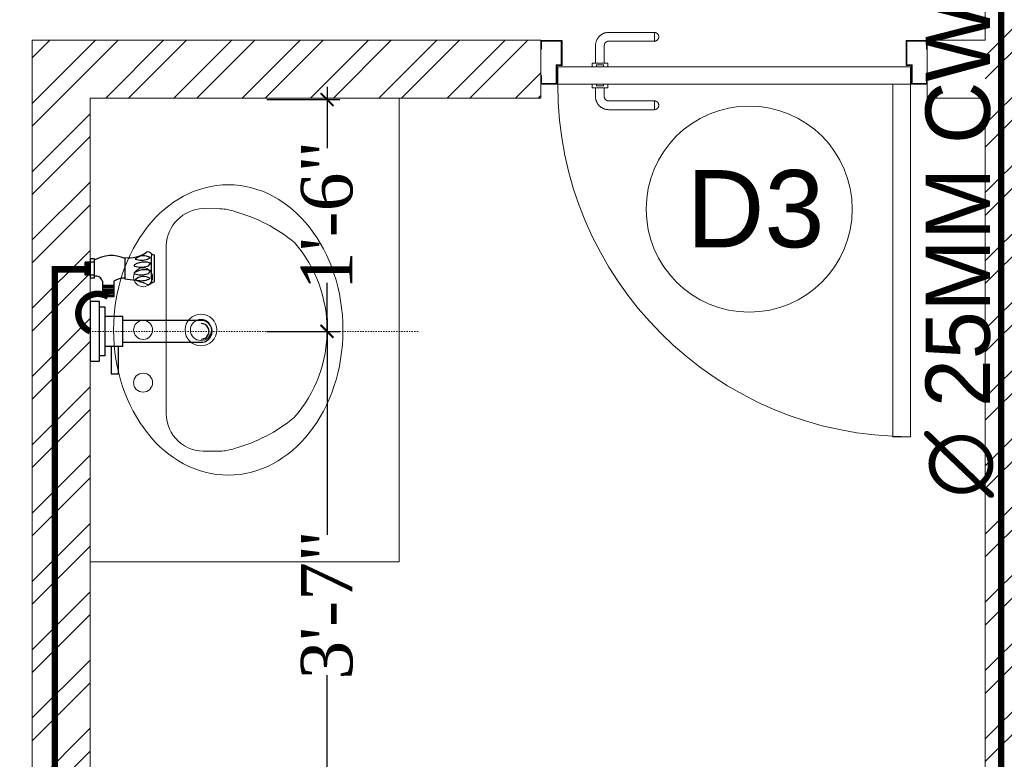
# Model space of a CAD drawing. Header units: inches. Extents: x 105152 to 158499, y 12149 to 30915.
# Tile 112 of 256: x 125181 to 125257, y 21326 to 21384. Entities that reach past the tile are written whole.
import ezdxf

# ---------------------------------------------------------------- set-up
doc = ezdxf.new("R2010")
doc.units = ezdxf.units.IN
doc.header["$MEASUREMENT"] = 0
doc.header["$PDMODE"] = 34
doc.linetypes.add('DASHED2', pattern=[0.375, 0.25, -0.125])
for name, color, linetype, lineweight in [('AR - PLAN', 251, 'Continuous', 5), ('CENTER', 46, 'DASHED2', 9), ('PD_BRICK WALL_115', 134, 'Continuous', 30), ('PD_BRICK WALL_230', 4, 'Continuous', 50), ('PD_DOOR', 42, 'Continuous', 25), ('PD_HATCH', 45, 'Continuous', 9), ('PL. FICTURE', 4, 'Continuous', 25), ('PP-Domestic  Cold Water Supply', 5, 'Continuous', 25), ('PP-TEXT', 7, 'Continuous', 40), ('WATER SUPPLY ', 7, 'Continuous', 9)]:
    doc.layers.add(name, color=color, linetype=linetype, lineweight=lineweight)
doc.layers.add('PP--DIM', color=7, linetype='Continuous')
doc.layers.add('THIET-BI', color=21, linetype='Continuous')
doc.styles.add('MtX_Times_New_Roman', font='txt')
doc.styles.get("Standard").update_dxf_attribs({"font": 'arial.ttf', "height": 6})
doc.styles.add('TIMES NEW ROMAN', font='times.ttf')
doc.dimstyles.new('PP-DIM', dxfattribs={"dimtxt": 4, "dimasz": 1, "dimexe": 1, "dimexo": 1, "dimgap": 0.09, "dimtad": 0, "dimdec": 0, "dimzin": 0, "dimdsep": 46, "dimlunit": 4, "dimtxsty": 'TIMES NEW ROMAN', "dimblk": 'ARCHTICK', "dimcen": 0.09, "dimdle": 1, "dimclrd": 256, "dimclre": 256, "dimclrt": 256, "dimadec": 0, "dimazin": 0, "dimtfac": 1, "dimtdec": 4, "dimtofl": 0, "dimtmove": 1, "dimatfit": 3, "dimfxl": 1, "dimtolj": 1, "dimtzin": 0, "dimlwd": -1, "dimlwe": -1, "dimarcsym": 0})

# ---------------------------------------------------------------- blocks, each defined once
blk = doc.blocks.new('door 1')
at = {"layer": 'PD_DOOR', "color": 251, "lineweight": 5}
for p, q in [((159755.9, 15337.6), (159695.9, 15337.6)), ((159695.9, 15337.6), (159695.9, 15312.6)), ((159695.9, 15312.6), (159695.9, 15337.6)), ((159695.9, 15337.6), (159755.9, 15337.6)), ((159695.9, 15212.6), (159695.9, 15337.6)), ((159697.9, 15312.6), (159697.9, 15335.6)), ((159697.9, 15335.6), (159753.9, 15335.6)), ((159753.9, 15335.6), (159697.9, 15335.6)), ((159697.9, 15335.6), (159697.9, 15312.6)), ((159753.9, 15335.6), (159753.9, 15267.6)), ((159753.9, 15267.6), (159753.9, 15335.6)), ((159755.9, 15265.6), (159755.9, 15337.6)), ((159755.9, 15337.6), (159755.9, 15265.6)), ((160472.9, 15356.5), (160472.9, 15360.1)), ((160472.9, 15360.1), (160472.9, 15356.5)), ((160602.9, 15360.1), (160472.9, 15360.1)), ((160472.9, 15360.1), (160472.9, 15359.7)), ((160472.9, 15335.1), (160472.9, 15360.1)), ((160472.9, 15359.7), (160472.9, 15335.6)), ((160472.9, 15335.1), (160472.9, 15338.8)), ((160472.9, 15338.8), (160472.9, 15335.1)), ((160472.9, 15335.6), (160472.9, 15335.1)), ((160472.9, 15335.1), (160602.9, 15335.1)), ((160795.9, 15337.6), (160735.9, 15337.6)), ((160735.9, 15337.6), (160735.9, 15265.6)), ((160735.9, 15265.6), (160735.9, 15337.6)), ((160735.9, 15337.6), (160795.9, 15337.6)), ((160737.9, 15267.6), (160737.9, 15335.6)), ((160737.9, 15335.6), (160793.9, 15335.6)), ((160793.9, 15335.6), (160737.9, 15335.6)), ((160737.9, 15335.6), (160737.9, 15267.6)), ((160793.9, 15335.6), (160793.9, 15312.6)), ((160793.9, 15312.6), (160793.9, 15335.6)), ((160795.9, 15312.6), (160795.9, 15337.6)), ((160795.9, 15337.6), (160795.9, 15312.6)), ((160795.9, 15337.6), (160795.9, 15212.6)), ((159695.9, 15312.6), (159697.9, 15312.6)), ((159697.9, 15312.6), (159695.9, 15312.6)), ((160615.4, 15322.6), (160615.4, 15272.6)), ((160640.4, 15272.6), (160640.4, 15322.6)), ((160793.9, 15312.6), (160795.9, 15312.6)), ((160795.9, 15312.6), (160793.9, 15312.6)), ((159753.9, 15267.6), (159738.9, 15267.6)), ((159738.9, 15267.6), (159738.9, 15214.6)), ((159738.9, 15214.6), (159738.9, 15267.6)), ((159738.9, 15267.6), (159753.9, 15267.6)), ((159740.9, 15212.6), (159740.9, 15265.6)), ((159740.9, 15265.6), (159755.9, 15265.6)), ((159755.9, 15265.6), (159740.9, 15265.6)), ((159740.9, 15265.6), (159740.9, 15212.6)), ((160747.9, 15262.6), (159743.9, 15262.6)), ((159743.9, 15262.6), (159743.9, 15212.6)), ((160747.9, 15262.6), (159743.9, 15262.6)), ((159743.9, 15262.6), (159743.9, 15212.6)), ((160605.4, 15272.6), (160605.4, 15262.6)), ((160622.1, 15272.6), (160605.4, 15272.6)), ((160605.4, 15272.6), (160622.1, 15272.6)), ((160650.4, 15262.6), (160605.4, 15262.6)), ((160605.4, 15262.6), (160650.4, 15262.6)), ((160640.4, 15272.6), (160615.4, 15272.6)), ((160615.4, 15272.6), (160621.7, 15272.6)), ((160617.9, 15267.6), (160617.9, 15262.6)), ((160637.9, 15267.6), (160617.9, 15267.6)), ((160617.9, 15267.6), (160637.9, 15267.6)), ((160637.9, 15262.6), (160617.9, 15262.6)), ((160617.9, 15262.6), (160637.9, 15262.6)), ((160621.7, 15272.6), (160624.7, 15272.6)), ((160624.7, 15272.6), (160627.9, 15272.6)), ((160627.9, 15272.6), (160631.2, 15272.6)), ((160627.9, 15272.6), (160650.4, 15272.6)), ((160631.2, 15272.6), (160634.2, 15272.6)), ((160650.4, 15272.6), (160633.8, 15272.6)), ((160634.2, 15272.6), (160640.4, 15272.6)), ((160637.9, 15262.6), (160637.9, 15267.6)), ((160650.4, 15262.6), (160650.4, 15272.6)), ((160735.9, 15265.6), (160750.9, 15265.6)), ((160750.9, 15265.6), (160735.9, 15265.6)), ((160752.9, 15267.6), (160737.9, 15267.6)), ((160737.9, 15267.6), (160752.9, 15267.6)), ((160747.9, 15212.6), (160747.9, 15262.6)), ((160747.9, 15262.6), (160747.9, 15212.6)), ((160750.9, 15265.6), (160750.9, 15212.6)), ((160750.9, 15212.6), (160750.9, 15265.6)), ((160752.9, 15214.6), (160752.9, 15267.6)), ((160752.9, 15267.6), (160752.9, 15214.6)), ((159697.9, 15237.6), (159695.9, 15237.6)), ((159695.9, 15237.6), (159695.9, 15212.6)), ((159695.9, 15212.6), (159695.9, 15237.6)), ((159695.9, 15237.6), (159697.9, 15237.6)), ((159697.9, 15214.6), (159697.9, 15237.6)), ((159697.9, 15237.6), (159697.9, 15214.6)), ((160795.9, 15237.6), (160793.9, 15237.6)), ((160793.9, 15237.6), (160793.9, 15214.6)), ((160793.9, 15214.6), (160793.9, 15237.6)), ((160793.9, 15237.6), (160795.9, 15237.6)), ((160795.9, 15212.6), (160795.9, 15237.6)), ((160795.9, 15237.6), (160795.9, 15212.6)), ((159695.9, 15212.6), (159740.9, 15212.6)), ((159740.9, 15212.6), (159695.9, 15212.6)), ((159695.9, 15212.6), (159743.9, 15212.6)), ((159743.9, 15212.6), (159695.9, 15212.6)), ((159738.9, 15214.6), (159697.9, 15214.6)), ((159697.9, 15214.6), (159738.9, 15214.6)), ((159793.9, 15212.6), (159743.9, 15212.6)), ((159743.9, 15212.6), (159743.9, 14208.6)), ((159743.9, 15212.6), (160747.9, 15212.6)), ((159743.9, 15212.6), (159793.9, 15212.6)), ((159743.9, 15212.6), (159793.9, 15212.6)), ((159793.9, 15212.6), (159743.9, 15212.6)), ((159793.9, 14208.6), (159793.9, 15212.6)), ((159793.9, 15212.6), (160747.9, 15212.6)), ((159793.9, 15212.6), (160747.9, 15212.6)), ((160747.9, 15212.6), (159793.9, 15212.6)), ((160605.4, 15212.6), (160605.4, 15202.6)), ((160605.4, 15212.6), (160650.4, 15212.6)), ((160639.2, 15212.6), (160605.4, 15212.6)), ((160605.4, 15202.6), (160650.4, 15202.6)), ((160650.4, 15202.6), (160605.4, 15202.6)), ((160615.4, 15202.6), (160615.4, 15177.6)), ((160615.4, 15202.6), (160640.4, 15202.6)), ((160640.4, 15202.6), (160615.4, 15202.6)), ((160617.9, 15212.6), (160617.9, 15207.6)), ((160617.9, 15212.6), (160637.9, 15212.6)), ((160618.3, 15212.6), (160617.9, 15212.6)), ((160617.9, 15207.6), (160637.9, 15207.6)), ((160637.9, 15207.6), (160617.9, 15207.6)), ((160637.9, 15212.6), (160618.3, 15212.6)), ((160637.9, 15207.6), (160637.9, 15212.6)), ((160650.4, 15212.6), (160639.2, 15212.6)), ((160640.4, 15177.6), (160640.4, 15202.6)), ((160650.4, 15202.6), (160650.4, 15212.6)), ((160747.9, 15212.6), (160795.9, 15212.6)), ((160795.9, 15212.6), (160747.9, 15212.6)), ((160750.9, 15212.6), (160795.9, 15212.6)), ((160795.9, 15212.6), (160750.9, 15212.6)), ((160793.9, 15214.6), (160752.9, 15214.6)), ((160752.9, 15214.6), (160793.9, 15214.6)), ((160472.9, 15165.1), (160472.9, 15161.5)), ((160472.9, 15161.5), (160472.9, 15165.1)), ((160602.9, 15165.1), (160472.9, 15165.1)), ((160472.9, 15165.1), (160472.9, 15164.7)), ((160472.9, 15140.1), (160472.9, 15165.1)), ((160472.9, 15164.7), (160472.9, 15140.6)), ((160472.9, 15143.8), (160472.9, 15140.1)), ((160472.9, 15140.1), (160472.9, 15143.8)), ((160472.9, 15140.6), (160472.9, 15140.1)), ((160472.9, 15140.1), (160602.9, 15140.1)), ((159743.9, 14208.6), (159793.9, 14208.6))]:
    blk.add_line(p, q, dxfattribs=at)
at = {"layer": 'PD_DOOR', "color": 251, "lineweight": 5, "flags": 128}
for points in [[(160460.4, 15347.6), (160460.5, 15348.1), (160460.5, 15348.6), (160460.5, 15349.1), (160460.6, 15349.6), (160460.7, 15350.1), (160460.8, 15350.6), (160460.9, 15351.1), (160461.1, 15351.6), (160461.2, 15352), (160461.4, 15352.5), (160461.6, 15353), (160461.9, 15353.4), (160462.1, 15353.9), (160462.4, 15354.3), (160462.6, 15354.7), (160462.9, 15355.1), (160463.2, 15355.5), (160463.5, 15355.9), (160463.9, 15356.3), (160464.2, 15356.6), (160464.6, 15357), (160465, 15357.3), (160465.4, 15357.6), (160465.8, 15357.9), (160466.2, 15358.2), (160466.6, 15358.4), (160467, 15358.7), (160467.5, 15358.9), (160467.9, 15359.1), (160468.4, 15359.3), (160468.9, 15359.5), (160469.4, 15359.6), (160469.8, 15359.8), (160470.3, 15359.9), (160470.8, 15360), (160471.3, 15360), (160471.8, 15360.1), (160472.3, 15360.1), (160472.8, 15360.1), (160472.9, 15360.1)], [(160472.9, 15335.1), (160472.4, 15335.2), (160471.9, 15335.2), (160471.4, 15335.2), (160470.9, 15335.3), (160470.5, 15335.4), (160470, 15335.5), (160469.5, 15335.6), (160469, 15335.8), (160468.5, 15335.9), (160468.1, 15336.1), (160467.6, 15336.3), (160467.2, 15336.6), (160466.7, 15336.8), (160466.3, 15337.1), (160465.9, 15337.3), (160465.5, 15337.6), (160465.1, 15337.9), (160464.7, 15338.2), (160464.3, 15338.6), (160464, 15338.9), (160463.6, 15339.3), (160463.3, 15339.7), (160463, 15340.1), (160462.7, 15340.5), (160462.4, 15340.9), (160462.2, 15341.3), (160461.9, 15341.8), (160461.7, 15342.2), (160461.5, 15342.7), (160461.3, 15343.1), (160461.1, 15343.6), (160461, 15344.1), (160460.8, 15344.5), (160460.7, 15345), (160460.6, 15345.5), (160460.5, 15346), (160460.5, 15346.5), (160460.5, 15347), (160460.4, 15347.5), (160460.4, 15347.6)], [(160640.4, 15322.6), (160640.4, 15324.1), (160640.3, 15325.6), (160640.2, 15327.1), (160640, 15328.6), (160639.7, 15330.1), (160639.4, 15331.6), (160639, 15333), (160638.5, 15334.4), (160638, 15335.9), (160637.5, 15337.2), (160636.9, 15338.6), (160636.2, 15340), (160635.5, 15341.3), (160634.7, 15342.6), (160633.9, 15343.8), (160633, 15345), (160632.1, 15346.2), (160631.1, 15347.4), (160630.1, 15348.5), (160629.1, 15349.5), (160628, 15350.6), (160626.8, 15351.5), (160625.7, 15352.5), (160624.4, 15353.4), (160623.2, 15354.2), (160621.9, 15355), (160620.6, 15355.7), (160619.3, 15356.4), (160617.9, 15357), (160616.5, 15357.6), (160615.1, 15358.1), (160613.7, 15358.6), (160612.2, 15359), (160610.8, 15359.3), (160609.3, 15359.6), (160607.8, 15359.8), (160606.3, 15360), (160604.8, 15360.1), (160603.3, 15360.1), (160602.9, 15360.1)], [(160602.9, 15335.1), (160603.4, 15335.1), (160603.9, 15335.1), (160604.4, 15335.1), (160604.9, 15335), (160605.4, 15334.9), (160605.9, 15334.8), (160606.4, 15334.7), (160606.9, 15334.5), (160607.3, 15334.3), (160607.8, 15334.2), (160608.3, 15334), (160608.7, 15333.7), (160609.2, 15333.5), (160609.6, 15333.2), (160610, 15333), (160610.4, 15332.7), (160610.8, 15332.4), (160611.2, 15332), (160611.6, 15331.7), (160611.9, 15331.4), (160612.2, 15331), (160612.6, 15330.6), (160612.9, 15330.2), (160613.2, 15329.8), (160613.5, 15329.4), (160613.7, 15329), (160614, 15328.5), (160614.2, 15328.1), (160614.4, 15327.6), (160614.6, 15327.2), (160614.8, 15326.7), (160614.9, 15326.2), (160615.1, 15325.7), (160615.2, 15325.3), (160615.3, 15324.8), (160615.3, 15324.3), (160615.4, 15323.8), (160615.4, 15323.3), (160615.4, 15322.8), (160615.4, 15322.6)], [(160602.9, 15140.1), (160604.4, 15140.2), (160605.9, 15140.3), (160607.4, 15140.4), (160608.9, 15140.6), (160610.4, 15140.9), (160611.9, 15141.2), (160613.3, 15141.6), (160614.7, 15142), (160616.2, 15142.5), (160617.5, 15143.1), (160618.9, 15143.7), (160620.3, 15144.4), (160621.6, 15145.1), (160622.9, 15145.9), (160624.1, 15146.7), (160625.3, 15147.6), (160626.5, 15148.5), (160627.7, 15149.5), (160628.8, 15150.5), (160629.8, 15151.5), (160630.9, 15152.6), (160631.8, 15153.8), (160632.8, 15154.9), (160633.7, 15156.1), (160634.5, 15157.4), (160635.3, 15158.7), (160636, 15160), (160636.7, 15161.3), (160637.3, 15162.7), (160637.9, 15164.1), (160638.4, 15165.5), (160638.9, 15166.9), (160639.3, 15168.3), (160639.6, 15169.8), (160639.9, 15171.3), (160640.1, 15172.8), (160640.3, 15174.2), (160640.4, 15175.7), (160640.4, 15177.2), (160640.4, 15177.6)], [(160615.4, 15177.6), (160615.4, 15177.1), (160615.4, 15176.6), (160615.4, 15176.1), (160615.3, 15175.7), (160615.2, 15175.2), (160615.1, 15174.7), (160615, 15174.2), (160614.8, 15173.7), (160614.6, 15173.2), (160614.5, 15172.8), (160614.3, 15172.3), (160614, 15171.9), (160613.8, 15171.4), (160613.5, 15171), (160613.3, 15170.6), (160613, 15170.2), (160612.7, 15169.8), (160612.3, 15169.4), (160612, 15169), (160611.7, 15168.7), (160611.3, 15168.3), (160610.9, 15168), (160610.5, 15167.7), (160610.1, 15167.4), (160609.7, 15167.1), (160609.3, 15166.9), (160608.8, 15166.6), (160608.4, 15166.4), (160607.9, 15166.2), (160607.5, 15166), (160607, 15165.8), (160606.5, 15165.7), (160606, 15165.5), (160605.6, 15165.4), (160605.1, 15165.3), (160604.6, 15165.3), (160604.1, 15165.2), (160603.6, 15165.2), (160603.1, 15165.1), (160602.9, 15165.1)], [(160460.4, 15152.6), (160460.5, 15153.1), (160460.5, 15153.6), (160460.5, 15154.1), (160460.6, 15154.6), (160460.7, 15155.1), (160460.8, 15155.6), (160460.9, 15156.1), (160461.1, 15156.6), (160461.2, 15157), (160461.4, 15157.5), (160461.6, 15158), (160461.9, 15158.4), (160462.1, 15158.9), (160462.4, 15159.3), (160462.6, 15159.7), (160462.9, 15160.1), (160463.2, 15160.5), (160463.5, 15160.9), (160463.9, 15161.3), (160464.2, 15161.6), (160464.6, 15162), (160465, 15162.3), (160465.4, 15162.6), (160465.8, 15162.9), (160466.2, 15163.2), (160466.6, 15163.4), (160467, 15163.7), (160467.5, 15163.9), (160467.9, 15164.1), (160468.4, 15164.3), (160468.9, 15164.5), (160469.4, 15164.6), (160469.8, 15164.8), (160470.3, 15164.9), (160470.8, 15165), (160471.3, 15165), (160471.8, 15165.1), (160472.3, 15165.1), (160472.8, 15165.1), (160472.9, 15165.1)], [(160472.9, 15140.1), (160472.4, 15140.2), (160471.9, 15140.2), (160471.4, 15140.2), (160470.9, 15140.3), (160470.5, 15140.4), (160470, 15140.5), (160469.5, 15140.6), (160469, 15140.8), (160468.5, 15140.9), (160468.1, 15141.1), (160467.6, 15141.3), (160467.2, 15141.6), (160466.7, 15141.8), (160466.3, 15142.1), (160465.9, 15142.3), (160465.5, 15142.6), (160465.1, 15142.9), (160464.7, 15143.2), (160464.3, 15143.6), (160464, 15143.9), (160463.6, 15144.3), (160463.3, 15144.7), (160463, 15145.1), (160462.7, 15145.5), (160462.4, 15145.9), (160462.2, 15146.3), (160461.9, 15146.8), (160461.7, 15147.2), (160461.5, 15147.7), (160461.3, 15148.1), (160461.1, 15148.6), (160461, 15149.1), (160460.8, 15149.5), (160460.7, 15150), (160460.6, 15150.5), (160460.5, 15151), (160460.5, 15151.5), (160460.5, 15152), (160460.4, 15152.5), (160460.4, 15152.6)]]:
    blk.add_lwpolyline(points, dxfattribs=at)
at = {"layer": 'PD_DOOR', "color": 251, "lineweight": 5}
blk.add_arc((159743.9, 15212.6), 1004, 270, 0, dxfattribs=at)
blk = doc.blocks.new('DOOR1')
at = {"color": 251, "xscale": 0.03818181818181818, "yscale": 0.03818181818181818, "zscale": 0.03818181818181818, "rotation": 90}
blk.add_blockref('door 1', (-2370.94, -8406.75), dxfattribs=at)
blk = doc.blocks.new('LAVA1')
at = {"color": 251, "linetype": 'ByBlock', "lineweight": 5}
blk.add_lwpolyline([(-52.2, 182.6, 0.374236), (182.1, -52.2, 0.103818), (303.6, -13.9, 0.071348), (327, 1.8), (349.9, 24.6, 0.399589), (350, 123.6), (129.5, 344, 0.433457), (24.9, 350.2), (2, 327.3, 0.071348), (-13.7, 304, 0.103818)], format="xyb", close=True, dxfattribs=at)
for centre, radius in [((197.3, 338.6), 18), ((267.9, 267.8), 18), ((190.4, 190.4), 30), ((190.4, 190.4), 20), ((338.6, 197.1), 18)]:
    blk.add_circle(centre, radius, dxfattribs=at)
blk.add_ellipse((153.7, 153.7), major_axis=(194.7, -194.7), ratio=0.789646, dxfattribs=at)
blk = doc.blocks.new('FIRST FLOOR PLAN 0')
at = {"layer": 'PD_HATCH', "lineweight": 5}
h = blk.add_hatch(dxfattribs=at)
h.set_pattern_fill('ANSI32', color=251, scale=10)
h.set_pattern_definition([(45, (-550.7706, -242.3818), (-2.65165, 2.65165), []), (45, (-549.0028, -242.3818), (-2.65165, 2.65165), [])])
h.paths.add_polyline_path([(-540, -240.3), (-583.25, -240.3), (-583.25, -244.8), (-540, -244.8)])
h.paths.add_polyline_path([(-625.25, -240.3), (-668.5, -240.3), (-668.5, -244.8), (-625.25, -244.8)], flags=17)
h.paths.add_polyline_path([(-540, -323.5), (-540, -328), (-378, -328), (-378, -323.5), (-531, -323.5), (-531, -234), (-471, -234), (-471, -258), (-466.5, -258), (-466.5, -234), (-387, -234), (-387, -262), (-382.5, -262), (-382.5, -103), (-378, -103), (-378, -98.5), (-387, -98.5), (-387, -225), (-531, -225), (-531, -9), (-540, -9)])
h.paths.add_polyline_path([(-595.5, -332.937), (-591, -332.937), (-591, -328), (-582, -328), (-582, -323.5), (-668.5, -323.5), (-668.5, -168), (-745.5, -168), (-745.5, -172.5), (-673, -172.5), (-673, -323.5), (-729, -323.5), (-729, -328), (-595.5, -328)])
h = blk.add_hatch(dxfattribs=at)
h.set_pattern_fill('ANSI32', color=251, scale=10)
h.set_pattern_definition([(45, (-134142.243, -19588.7534), (-2.65165043, 2.65165043), []), (45, (-134140.475, -19588.7534), (-2.65165043, 2.65165043), [])])
h.paths.add_polyline_path([(-707.5, -220.5), (-747, -220.5), (-747, -310), (-742.5, -310), (-742.5, -225), (-707.5, -225)])
at = {"layer": 'PD_BRICK WALL_115', "color": 251, "lineweight": 5}
for p, q in [((-747, -220.5), (-747, -310)), ((-747, -220.5), (-707.5, -220.5)), ((-742.5, -225), (-742.5, -310)), ((-742.5, -225), (-707.5, -225))]:
    blk.add_line(p, q, dxfattribs=at)
blk.add_lwpolyline([(-729, -323.5), (-673, -323.5), (-673, -225), (-677.5, -225), (-677.5, -220.5), (-673, -220.5), (-673, -220.5), (-673, -220.5), (-673, -219.5), (-673, -219.5), (-673, -172.5)], dxfattribs=at)
at = {"layer": 'PD_BRICK WALL_230', "color": 251, "lineweight": 5}
blk.add_line((-707.5, -220.5), (-707.5, -225), dxfattribs=at)
at = {"layer": 'PD_DOOR', "color": 251, "lineweight": 5}
blk.add_circle((-691.328, -233.613), 8, dxfattribs=at)
at = {"layer": 'THIET-BI', "color": 251, "lineweight": 5}
for p in [(-718.5, -225), (-742.5, -261)]:
    blk.add_line(p, (-718.5, -261), dxfattribs=at)
at = {"layer": 'PD_DOOR', "color": 251, "ltscale": 25, "xscale": -0.7142857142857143, "yscale": 0.7142857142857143, "zscale": 0.7142857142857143, "rotation": 89.999999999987}
blk.add_blockref('DOOR1', (-2326.976, -2332.331), dxfattribs=at)
at = {"layer": 'THIET-BI', "color": 251, "xscale": 0.04096000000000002, "yscale": 0.04096000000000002, "zscale": 0.04096000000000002, "rotation": 134.9999999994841}
blk.add_blockref('LAVA1', (-722.87, -242.999), dxfattribs=at)
at = {"layer": 'PD_DOOR', "color": 251, "insert": (-696.196, -230.58), "char_height": 6, "width": 47.14184, "attachment_point": 1}
blk.add_mtext('D3', dxfattribs=at)
blk = doc.blocks.new('PP-SINGLE TAP BASIN')
at = {"layer": 'CENTER', "linetype": 'DASHED2'}
blk.add_line((457.2, 0), (0, 0), dxfattribs=at)
at = {"layer": 'PL. FICTURE', "color": 4}
for p, q in [((-6.8, 78.4), (-6.8, 96.4)), ((5.8, 96.4), (-6.8, 96.4)), ((-5.6, 96.4), (-5.6, 78.4)), ((-4.5, 96.4), (-4.5, 78.4)), ((-3.4, 96.4), (-3.4, 78.4)), ((-2.3, 96.4), (-2.3, 78.4)), ((-1.1, 96.4), (-1.1, 78.4)), ((0, 101), (0, 74.4)), ((5.9, 101), (0, 101)), ((5.9, 74.4), (5.9, 101)), ((48.4, 102.8), (48.4, 72.7)), ((89.4, 106.7), (89.4, 69.2)), ((-6.8, 87.4), (0, 87.4)), ((0, 78.4), (-6.8, 78.4)), ((5.9, 78.4), (-6.8, 78.4)), ((0, 74.4), (5.9, 74.4)), ((17.1, 69.9), (17.1, 48.2)), ((33.2, 70), (33.2, 48.2)), ((33.2, 63.9), (17.1, 63.9)), ((33.2, 61.9), (17.1, 61.9)), ((33.2, 60), (17.1, 60)), ((33.2, 58), (17.1, 58)), ((33.2, 56), (17.1, 56)), ((33.2, 54.1), (17.1, 54.1)), ((33.2, 52.1), (17.1, 52.1)), ((33.2, 50.1), (17.1, 50.1)), ((33.2, 50.1), (17.1, 50.1)), ((33.2, 48.2), (17.1, 48.2))]:
    blk.add_line(p, q, dxfattribs=at)
at = {"layer": 'PL. FICTURE'}
for p, q in [((20.4, 21.2), (45.4, 21.2)), ((45.4, -21.2), (45.4, 21.2)), ((154.8, 15.2), (45.4, 15.2)), ((45.4, -21.2), (20.4, -21.2)), ((45.4, -15.2), (154.8, -15.2))]:
    blk.add_line(p, q, dxfattribs=at)
at = {"layer": 'PL. FICTURE', "linetype": 'Continuous'}
blk.add_lwpolyline([(0, 41.7), (0, -41.7), (13.1, -41.7), (13.1, 41.7)], close=True, dxfattribs=at)
at = {"layer": 'PL. FICTURE'}
for points in [[(13.1, 34.2), (20.4, 34.2), (20.4, -34.2), (13.1, -34.2)], [(39.4, -21.2), (29.4, -21.2), (29.4, -59.4), (39.4, -59.4)]]:
    blk.add_lwpolyline(points, close=True, dxfattribs=at)
at = {"layer": 'PL. FICTURE', "color": 4}
for centre, radius, start, end in [((53.5, 146.8), 44.3, 263.3195, 304.5359), ((80.6, 104.9), 5.77, 31.4335, 109.9133), ((29.4, 60.7), 45, 64.9956, 121.5797), ((76.3, 68.5), 28.2, 90.6273, 120.998), ((74.6, 88.1), 17.1, 57.6622, 132.7666), ((71.4, 124.1), 24.9, 250.2963, 290.4807), ((75.8, 75.8), 20.9, 66.6687, 89.4909), ((78.9, 107.8), 7.06, 279.3347, 312.6985), ((439.5, 88.1), 354.5, 176.8113, 183.3087), ((91.4, 120.6), 14, 245.192, 261.5484), ((62.1, 91.8), 0.911, 112.3068, 247.6932), ((71.2, 123.1), 33.5, 253.6094, 285.3435), ((76.3, 57.8), 28.2, 90.6273, 120.998), ((75.8, 65.1), 20.9, 66.6687, 89.4909), ((77.3, 97.5), 7.26, 292.6508, 339.7025), ((77.3, 86.8), 7.26, 292.6508, 339.7025), ((8.4, 67.9), 8.91, 13.5129, 106.5185), ((46.7, 49.8), 24.3, 86.0586, 123.9894), ((43.9, -19.2), 92, 68.3225, 87.2128), ((62.1, 81.1), 0.911, 112.3068, 247.6932), ((71.2, 112.4), 33.5, 253.6094, 285.3435), ((74.5, 59.5), 17.1, 57.6622, 132.7666), ((71.3, 95.5), 24.9, 250.2963, 290.4807), ((78.8, 79.2), 7.06, 279.3347, 312.6985), ((83.8, 77.9), 10.3, 279.9211, 302.8376), ((81.1, 70.7), 5.39, 233.9467, 326.4616)]:
    blk.add_arc(centre, radius, start, end, dxfattribs=at)
at = {"layer": 'PL. FICTURE'}
for radius in [15.2, 15.2, 11]:
    blk.add_arc((154.8, 0), radius, 270, 90, dxfattribs=at)
blk = doc.blocks.new('_ArchTick')
at = {"color": 0, "linetype": 'ByBlock', "const_width": 0.15}
blk.add_lwpolyline([(-0.5, -0.5), (0.5, 0.5)], dxfattribs=at)
blk = doc.blocks.new('*D808')
at = {"layer": 'Defpoints', "color": 0}
for p in [(-1.105, 100.716), (4.556, 100.716), (-1.105, 82.716)]:
    blk.add_point(p, dxfattribs=at)
at = {"layer": 'PP--DIM', "ltscale": 12}
for p, q in [((4.556, 101.716), (4.556, 96.938)), ((-0.105, 100.716), (5.556, 100.716)), ((4.556, 81.716), (4.556, 86.494)), ((-0.105, 82.716), (5.556, 82.716))]:
    blk.add_line(p, q, dxfattribs=at)
at = {"layer": 'PP--DIM'}
for p, rotation in [((4.556, 100.716), 90), ((4.556, 82.716), 270)]:
    blk.add_blockref('_ArchTick', p, dxfattribs=dict(at, rotation=rotation))
at = {"layer": 'PP--DIM', "insert": (4.556, 91.716), "char_height": 4, "attachment_point": 5, "rotation": 90, "style": 'TIMES NEW ROMAN'}
blk.add_mtext('\\A1;1\'-6"', dxfattribs=at)
blk = doc.blocks.new('*D809')
at = {"layer": 'Defpoints', "color": 0}
for p in [(-1.105, 82.716), (4.556, 40.215), (4.556, 40.215)]:
    blk.add_point(p, dxfattribs=at)
at = {"layer": 'PP--DIM', "ltscale": 12}
for p, q in [((4.556, 83.716), (4.556, 66.914)), ((-0.105, 82.716), (5.556, 82.716)), ((4.556, 39.215), (4.556, 56.017)), ((5.556, 40.215), (5.556, 40.215))]:
    blk.add_line(p, q, dxfattribs=at)
at = {"layer": 'PP--DIM'}
for p, rotation in [((4.556, 82.716), 90), ((4.556, 40.215), 270)]:
    blk.add_blockref('_ArchTick', p, dxfattribs=dict(at, rotation=rotation))
at = {"layer": 'PP--DIM', "insert": (4.556, 61.465), "char_height": 4, "attachment_point": 5, "rotation": 90, "style": 'TIMES NEW ROMAN'}
blk.add_mtext('\\A1;3\'-7"', dxfattribs=at)
blk = doc.blocks.new('WATER SUPPLY')
at = {"layer": 'PP-Domestic  Cold Water Supply'}
blk.add_lwpolyline([(56.896, 118.817, 0.5, 0.5, 0), (56.896, 41.475, 0.5, 0.5, 0)], format="xyseb", dxfattribs=at)
at = {"layer": 'PP-Domestic  Cold Water Supply', "const_width": 0.5}
blk.add_lwpolyline([(56.896, 40.475), (56.896, 0), (0, 0), (0, 16.094), (-16.579, 16.094), (-16.579, 87.533), (-14.213, 87.533)], dxfattribs=at)
blk.add_lwpolyline([(-12.437, 85.398, 1.08023), (-13.836, 82.716)], format="xyb", dxfattribs=at)
at = {"layer": 'PL. FICTURE', "xscale": 0.05568956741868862, "yscale": 0.05568956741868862, "zscale": 0.05568956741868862, "rotation": 359.9999999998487}
blk.add_blockref('PP-SINGLE TAP BASIN', (-13.836, 82.716), dxfattribs=at)
at = {"layer": 'PP-TEXT', "style": 'MtX_Times_New_Roman'}
blk.add_text('∅ 25MM CWS ', height=5, rotation=90, dxfattribs=at).set_placement((56.029, 69.796))
at = {"layer": 'PP--DIM', "ltscale": 12}
dim = blk.add_aligned_dim(p1=(-1.105, 82.716), p2=(-1.105, 100.716), distance=-5.661, dimstyle='PP-DIM', override={"dimblk": 'ArchTick'}, dxfattribs=at)
dim.commit()
dim.dimension.update_dxf_attribs({"geometry": '*D808', "text_midpoint": (4.556, 91.716)})
dim = blk.add_linear_dim(base=(4.556, 40.215), p1=(-1.105, 82.716), p2=(4.556, 40.215), angle=90, dimstyle='PP-DIM', override={"dimblk": 'ArchTick'}, dxfattribs=at)
dim.commit()
dim.dimension.update_dxf_attribs({"geometry": '*D809', "text_midpoint": (4.556, 61.465)})

msp = doc.modelspace()

# ---------------------------------------------------------------- block references
at = {"layer": 'AR - PLAN', "color": 251}
msp.add_blockref('FIRST FLOOR PLAN 0', (125928.819, 21602.603), dxfattribs=at)

# ---------------------------------------------------------------- next in the draw order: block references
at = {"layer": 'WATER SUPPLY '}
msp.add_blockref('WATER SUPPLY', (125200.155, 21276.782), dxfattribs=at)

doc.saveas('drawing.dxf')
